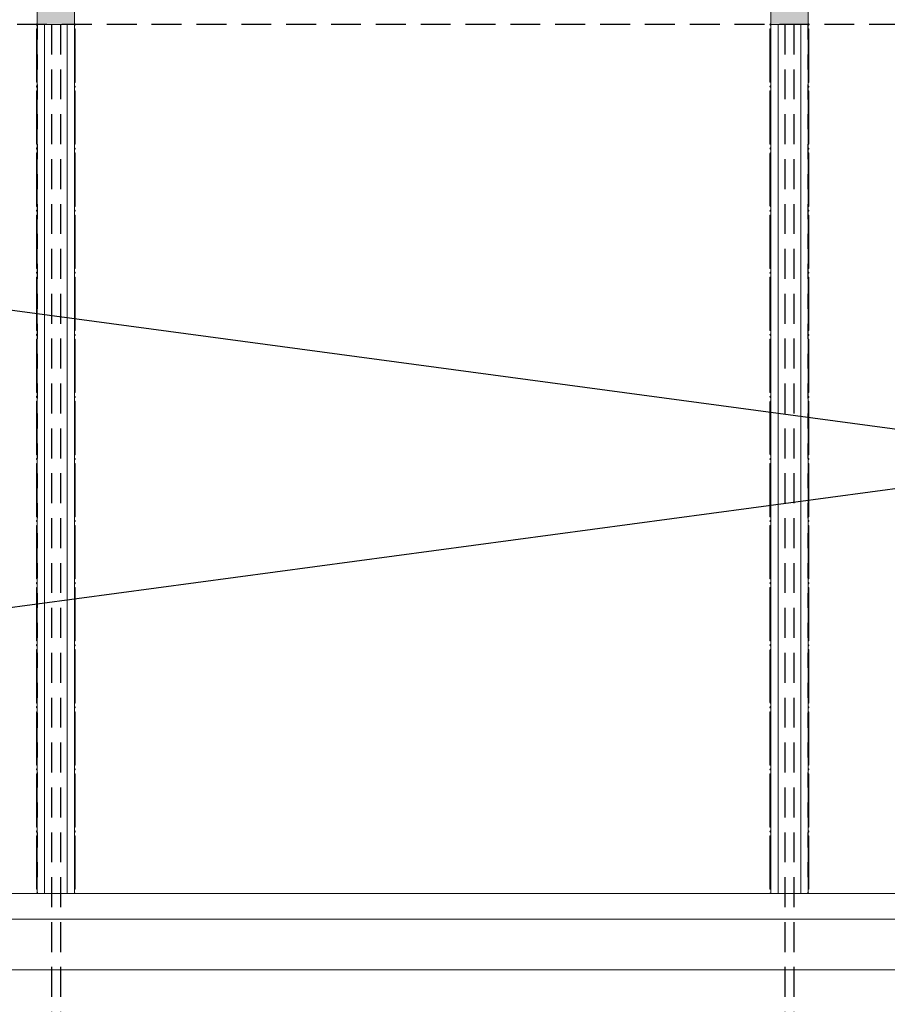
# Model space of a CAD drawing. Header units: metres. Extents: x -18231 to -17951, y 15132 to 15402.
# Tile 95 of 144: x -18148 to -18142, y 15322 to 15329. Entities that reach past the tile are written whole.
import ezdxf

# ---------------------------------------------------------------- set-up
doc = ezdxf.new("R2010")
doc.units = ezdxf.units.M
doc.linetypes.add('Oculto', pattern=[7.14375, 4.7625, -2.38125])
doc.linetypes.add('Trazo pequeño', pattern=[3, 2, -1])
doc.layers.get('0').update_dxf_attribs({"color": 1})
for name, color, linetype in [('ABERTURAS', 1, 'Continuous'), ('COTAS', 1, 'Continuous'), ('PROYECTADAS', 2, 'Continuous')]:
    doc.layers.add(name, color=color, linetype=linetype)
for name, color, linetype, lineweight in [('I-FURN', 30, 'Continuous', 18), ('S-BEAM', 12, 'Continuous', 18), ('S-COLS', 52, 'Continuous', 18)]:
    doc.layers.add(name, color=color, linetype=linetype, lineweight=lineweight)
doc.styles.add('Romans', font='arial.ttf', dxfattribs={"height": 0.2})
doc.dimstyles.get("Standard").update_dxf_attribs({"dimtxt": 0.2, "dimasz": 0.18, "dimexe": 0.18, "dimexo": 0.0625, "dimgap": 0.09, "dimtad": 0, "dimzin": 0, "dimdsep": 46, "dimtxsty": 'Romans', "dimblk": 'OBLIQUE', "dimcen": 0.09, "dimse1": 1, "dimse2": 1, "dimadec": 0, "dimazin": 0, "dimtfac": 1, "dimtofl": 0, "dimtmove": 2, "dimatfit": 2, "dimldrblk": 'OBLIQUE', "dimfxl": 1, "dimtolj": 1, "dimtzin": 0, "dimarcsym": 0})

# ---------------------------------------------------------------- blocks, each defined once
blk = doc.blocks.new('Pilar rectangular hormigón - 250 x 560 mm 2-475783-Nivel 1')
at = {"layer": 'S-COLS'}
for p, q in [((125, 280), (-125, 280)), ((-125, 280), (-125, -280)), ((125, -280), (125, 280)), ((-125, -280), (-82.5, -280)), ((82.5, -280), (125, -280))]:
    blk.add_line(p, q, dxfattribs=at)
blk = doc.blocks.new('Baranda n1 - Baranda n1-434861-Nivel 1')
at = {"layer": 'I-FURN'}
for p, q in [((-22643.2, -2823.6), (20586.8, -2823.6)), ((-22643.2, -3163.6), (20586.8, -3163.6)), ((20586.8, -3333.6), (-22643.2, -3333.6))]:
    blk.add_line(p, q, dxfattribs=at)
blk = doc.blocks.new('Calibre delgado-Ángulos - L140 x 40-473297-Nivel 1')
at = {"layer": 'S-BEAM'}
for p, q in [((-2900, -50), (-2900, 0)), ((-2900, 0), (2900, 0)), ((2900, 0), (2900, -50)), ((-2900, -50), (2900, -50))]:
    blk.add_line(p, q, dxfattribs=at)
at = {"layer": 'S-BEAM', "linetype": 'Oculto'}
blk.add_line((-2900, -1.5875), (2900, -1.5875), dxfattribs=at)
blk = doc.blocks.new('HSS-Tubo estructural redondo - HSS 0_01-474938-Nivel 1')
at = {"layer": 'S-BEAM'}
for radius, start, end in [(5, 90, 180), (5, 180, 270), (4, 90, 180), (4, 180, 270)]:
    blk.add_arc((-18703.2, -9134.5), radius, start, end, dxfattribs=at)
blk = doc.blocks.new('HSS-Tubo estructural redondo - HSS 0_01-V63-Nivel 1')
at = {"layer": 'S-BEAM'}
for radius in [5, 4]:
    blk.add_arc((-18703.2, -3333.6), radius, 180, 270, dxfattribs=at)
blk = doc.blocks.new('HSS-Tubo estructural redondo - HSS 0_01-474939-Nivel 1')
at = {"layer": 'S-BEAM'}
blk.add_line((-18708.2, -8751.8), (-18708.2, -9102.7), dxfattribs=at)
for centre, major_axis, start_param, end_param in [((-18703.2, -8751.8), (5, 0), 1.570796, 3.141593), ((-18703.2, -9102.7), (5, 0), 1.570796, 3.141593), ((-18703.2, -9102.7), (5, 0), 3.141593, 4.712389), ((-18703.2, -9102.7), (4, 0), 1.570796, 3.141593), ((-18703.2, -9102.7), (4, 0), 3.141593, 4.712389)]:
    blk.add_ellipse(centre, major_axis=major_axis, ratio=0.769976, start_param=start_param, end_param=end_param, dxfattribs=at)
blk = doc.blocks.new('HSS-Tubo estructural redondo - HSS 0_01-V64-Nivel 1')
at = {"layer": 'S-BEAM'}
blk.add_line((-18708.2, -8337.5), (-18708.2, -8688.4), dxfattribs=at)
for centre, major_axis, start_param, end_param in [((-18703.2, -8337.5), (-5, 0), 4.712389, 6.283185), ((-18703.2, -8337.5), (5, 0), 3.141593, 4.712389), ((-18703.2, -8337.5), (4, 0), 1.570796, 3.141593), ((-18703.2, -8337.5), (4, 0), 3.141593, 4.712389), ((-18703.2, -8688.4), (5, 0), 3.141593, 4.712389)]:
    blk.add_ellipse(centre, major_axis=major_axis, ratio=0.769976, start_param=start_param, end_param=end_param, dxfattribs=at)
blk = doc.blocks.new('Calibre delgado-Ángulos - L140 x 40-475031-Nivel 1')
at = {"layer": 'S-BEAM'}
for p, q in [((-2900, 0), (-2900, 50)), ((2900, 50), (-2900, 50)), ((2900, 0), (-2900, 0)), ((2900, 50), (2900, 0))]:
    blk.add_line(p, q, dxfattribs=at)
at = {"layer": 'S-BEAM', "linetype": 'Oculto'}
blk.add_line((-2900, 1.5875), (2900, 1.5875), dxfattribs=at)
blk = doc.blocks.new('HSS-Tubo estructural redondo - HSS 0_01-475032-Nivel 1')
at = {"layer": 'S-BEAM'}
for radius, start, end in [(5, 0, 90), (4, 0, 90), (5, 270, 0), (4, 270, 0)]:
    blk.add_arc((-18453.2, -9134.5), radius, start, end, dxfattribs=at)
blk = doc.blocks.new('HSS-Tubo estructural redondo - HSS 0_01-V65-Nivel 1')
at = {"layer": 'S-BEAM'}
for radius, end in [(5, 360), (4, 0)]:
    blk.add_arc((-18453.2, -3333.6), radius, 270, end, dxfattribs=at)
blk = doc.blocks.new('HSS-Tubo estructural redondo - HSS 0_01-475033-Nivel 1')
at = {"layer": 'S-BEAM'}
blk.add_line((-18448.2, -9102.7), (-18448.2, -8751.8), dxfattribs=at)
for centre, major_axis, start_param, end_param in [((-18453.2, -8751.8), (-5, 0), 3.141593, 4.712389), ((-18453.2, -9102.7), (5, 0), 0, 1.570796), ((-18453.2, -9102.7), (4, 0), 0, 1.570796), ((-18453.2, -9102.7), (5, 0), 4.712389, 6.283185), ((-18453.2, -9102.7), (4, 0), 4.712389, 6.283185)]:
    blk.add_ellipse(centre, major_axis=major_axis, ratio=0.769976, start_param=start_param, end_param=end_param, dxfattribs=at)
blk = doc.blocks.new('HSS-Tubo estructural redondo - HSS 0_01-V66-Nivel 1')
at = {"layer": 'S-BEAM'}
blk.add_line((-18448.2, -8688.4), (-18448.2, -8337.5), dxfattribs=at)
for centre, major_axis, start_param, end_param in [((-18453.2, -8337.5), (5, 0), 0, 1.570796), ((-18453.2, -8337.5), (4, 0), 0, 1.570796), ((-18453.2, -8337.5), (-5, 0), 1.570796, 3.141593), ((-18453.2, -8337.5), (4, 0), 4.712389, 6.283185), ((-18453.2, -8688.4), (5, 0), 4.712389, 6.283185)]:
    blk.add_ellipse(centre, major_axis=major_axis, ratio=0.769976, start_param=start_param, end_param=end_param, dxfattribs=at)
blk = doc.blocks.new('_Oblique')
at = {"color": 0, "linetype": 'ByBlock', "lineweight": -2}
blk.add_line((-0.5, -0.5), (0.5, 0.5), dxfattribs=at)
blk = doc.blocks.new('*D1129')
at = {"layer": 'COTAS', "color": 0, "lineweight": -2, "transparency": 16777216}
for p, q in [((-18174.2812, 15332.1446), (-18174.2812, 15327.8718)), ((-18174.2812, 15322.9003), (-18174.2812, 15327.1731))]:
    blk.add_line(p, q, dxfattribs=at)
at = {"layer": 'Defpoints', "color": 0, "transparency": 16777216}
for p in [(-18131.3364, 15332.1446), (-18174.2812, 15322.9003), (-18131.662, 15322.9003)]:
    blk.add_point(p, dxfattribs=at)
at = {"layer": 'COTAS', "color": 0, "lineweight": -2, "transparency": 16777216, "xscale": 0.18, "yscale": 0.18, "zscale": 0.18}
for p, rotation in [((-18174.2812, 15332.1446), 90), ((-18174.2812, 15322.9003), 270)]:
    blk.add_blockref('_Oblique', p, dxfattribs=dict(at, rotation=rotation))
at = {"layer": 'COTAS', "color": 0, "transparency": 16777216, "insert": (-18174.2812, 15327.5224), "char_height": 0.2, "attachment_point": 5, "rotation": 90, "style": 'Romans'}
blk.add_mtext('\\A1;9.24', dxfattribs=at)
blk = doc.blocks.new('*D1130')
at = {"layer": 'COTAS', "color": 0, "lineweight": -2, "transparency": 16777216}
for p, q in [((-18174.6983, 15322.7701), (-18174.6983, 15322.9501)), ((-18174.2812, 15322.9003), (-18174.2812, 15322.3896)), ((-18174.2812, 15322.6449), (-18174.6983, 15322.7701))]:
    blk.add_line(p, q, dxfattribs=at)
at = {"layer": 'Defpoints', "color": 0, "transparency": 16777216}
for p in [(-18131.662, 15322.9003), (-18174.2812, 15322.3896), (-18131.662, 15322.3896)]:
    blk.add_point(p, dxfattribs=at)
at = {"layer": 'COTAS', "color": 0, "lineweight": -2, "transparency": 16777216, "xscale": 0.18, "yscale": 0.18, "zscale": 0.18}
for p, rotation in [((-18174.2812, 15322.9003), 90), ((-18174.2812, 15322.3896), 270)]:
    blk.add_blockref('_Oblique', p, dxfattribs=dict(at, rotation=rotation))
at = {"layer": 'COTAS', "color": 0, "transparency": 16777216, "insert": (-18174.6983, 15323.2805), "char_height": 0.2, "attachment_point": 5, "rotation": 90, "style": 'Romans'}
blk.add_mtext('\\A1;0.51', dxfattribs=at)
blk = doc.blocks.new('*D1131')
at = {"layer": 'COTAS', "color": 0, "lineweight": -2, "transparency": 16777216}
for p, q in [((-18174.2812, 15322.3896), (-18174.2812, 15321.8043)), ((-18174.2812, 15320.5769), (-18174.2812, 15321.1622))]:
    blk.add_line(p, q, dxfattribs=at)
at = {"layer": 'Defpoints', "color": 0, "transparency": 16777216}
for p in [(-18131.662, 15322.3896), (-18174.2812, 15320.5769), (-18131.662, 15320.5769)]:
    blk.add_point(p, dxfattribs=at)
at = {"layer": 'COTAS', "color": 0, "lineweight": -2, "transparency": 16777216, "xscale": 0.18, "yscale": 0.18, "zscale": 0.18}
for p, rotation in [((-18174.2812, 15322.3896), 90), ((-18174.2812, 15320.5769), 270)]:
    blk.add_blockref('_Oblique', p, dxfattribs=dict(at, rotation=rotation))
at = {"layer": 'COTAS', "color": 0, "transparency": 16777216, "insert": (-18174.2812, 15321.4832), "char_height": 0.2, "attachment_point": 5, "rotation": 90, "style": 'Romans'}
blk.add_mtext('\\A1;1.81', dxfattribs=at)
blk = doc.blocks.new('*D1044')
at = {"layer": 'COTAS', "color": 0, "lineweight": -2, "transparency": 16777216}
for p, q in [((-18173.2812, 15332.1446), (-18173.2812, 15327.8718)), ((-18173.2812, 15322.9003), (-18173.2812, 15327.1731))]:
    blk.add_line(p, q, dxfattribs=at)
at = {"layer": 'Defpoints', "color": 0, "transparency": 16777216}
for p in [(-18122.8644, 15332.1446), (-18173.2812, 15322.9003), (-18122.8644, 15322.9003)]:
    blk.add_point(p, dxfattribs=at)
at = {"layer": 'COTAS', "color": 0, "lineweight": -2, "transparency": 16777216, "xscale": 0.18, "yscale": 0.18, "zscale": 0.18}
for p, rotation in [((-18173.2812, 15332.1446), 90), ((-18173.2812, 15322.9003), 270)]:
    blk.add_blockref('_Oblique', p, dxfattribs=dict(at, rotation=rotation))
at = {"layer": 'COTAS', "color": 0, "transparency": 16777216, "insert": (-18173.2812, 15327.5224), "char_height": 0.2, "attachment_point": 5, "rotation": 90, "style": 'Romans'}
blk.add_mtext('\\A1;9.24', dxfattribs=at)
blk = doc.blocks.new('*D1045')
at = {"layer": 'COTAS', "color": 0, "lineweight": -2, "transparency": 16777216}
for p, q in [((-18173.6983, 15322.7701), (-18173.6983, 15322.9501)), ((-18173.2812, 15322.9003), (-18173.2812, 15322.3896)), ((-18173.2812, 15322.6449), (-18173.6983, 15322.7701))]:
    blk.add_line(p, q, dxfattribs=at)
at = {"layer": 'Defpoints', "color": 0, "transparency": 16777216}
for p in [(-18122.8644, 15322.9003), (-18173.2812, 15322.3896), (-18122.8644, 15322.3896)]:
    blk.add_point(p, dxfattribs=at)
at = {"layer": 'COTAS', "color": 0, "lineweight": -2, "transparency": 16777216, "xscale": 0.18, "yscale": 0.18, "zscale": 0.18}
for p, rotation in [((-18173.2812, 15322.9003), 90), ((-18173.2812, 15322.3896), 270)]:
    blk.add_blockref('_Oblique', p, dxfattribs=dict(at, rotation=rotation))
at = {"layer": 'COTAS', "color": 0, "transparency": 16777216, "insert": (-18173.6983, 15323.2805), "char_height": 0.2, "attachment_point": 5, "rotation": 90, "style": 'Romans'}
blk.add_mtext('\\A1;0.51', dxfattribs=at)
blk = doc.blocks.new('*D1046')
at = {"layer": 'COTAS', "color": 0, "lineweight": -2, "transparency": 16777216}
for p, q in [((-18173.2812, 15322.3896), (-18173.2812, 15321.918)), ((-18173.2812, 15320.7677), (-18173.2812, 15321.2393))]:
    blk.add_line(p, q, dxfattribs=at)
at = {"layer": 'Defpoints', "color": 0, "transparency": 16777216}
for p in [(-18122.8644, 15322.3896), (-18173.2812, 15320.7677), (-18122.8644, 15320.7677)]:
    blk.add_point(p, dxfattribs=at)
at = {"layer": 'COTAS', "color": 0, "lineweight": -2, "transparency": 16777216, "xscale": 0.18, "yscale": 0.18, "zscale": 0.18}
for p, rotation in [((-18173.2812, 15322.3896), 90), ((-18173.2812, 15320.7677), 270)]:
    blk.add_blockref('_Oblique', p, dxfattribs=dict(at, rotation=rotation))
at = {"layer": 'COTAS', "color": 0, "transparency": 16777216, "insert": (-18173.2812, 15321.5786), "char_height": 0.2, "attachment_point": 5, "rotation": 90, "style": 'Romans'}
blk.add_mtext('\\A1;1.62', dxfattribs=at)
blk = doc.blocks.new('*D1058')
at = {"layer": 'COTAS', "color": 0, "lineweight": -2, "transparency": 16777216}
for p, q in [((-18172.2812, 15332.6446), (-18172.2812, 15318.7782)), ((-18172.2812, 15304.0531), (-18172.2812, 15317.9195))]:
    blk.add_line(p, q, dxfattribs=at)
at = {"layer": 'Defpoints', "color": 0, "transparency": 16777216}
for p in [(-18172.2812, 15332.6446), (-18118.6928, 15332.6446), (-18118.6928, 15304.0531)]:
    blk.add_point(p, dxfattribs=at)
at = {"layer": 'COTAS', "color": 0, "lineweight": -2, "transparency": 16777216, "xscale": 0.18, "yscale": 0.18, "zscale": 0.18}
for p, rotation in [((-18172.2812, 15332.6446), 90), ((-18172.2812, 15304.0531), 270)]:
    blk.add_blockref('_Oblique', p, dxfattribs=dict(at, rotation=rotation))
at = {"layer": 'COTAS', "color": 0, "transparency": 16777216, "insert": (-18172.2812, 15318.3488), "char_height": 0.2, "attachment_point": 5, "rotation": 90, "style": 'Romans'}
blk.add_mtext('\\A1;28.59', dxfattribs=at)

msp = doc.modelspace()

# ---------------------------------------------------------------- hatches: boundary and pattern name
at = {"layer": 'ABERTURAS'}
h = msp.add_hatch(color=256, dxfattribs=at)
h.dxf.hatch_style = 1
h.paths.add_polyline_path([(-18147.9659, 15328.7097), (-18147.7155, 15328.7097), (-18147.7155, 15329.2705), (-18147.7581, 15329.2705), (-18147.9659, 15329.2705)])
h = msp.add_hatch(color=256, dxfattribs=at)
h.dxf.hatch_style = 1
h.paths.add_polyline_path([(-18143.0587, 15328.7097), (-18142.8083, 15328.7097), (-18142.8083, 15329.2705), (-18142.8509, 15329.2705), (-18143.0587, 15329.2705)])

# ---------------------------------------------------------------- linework, layer by layer
for p, q in [((-18119.1, 15328.7093), (-18162.3871, 15322.9003)), ((-18162.3512, 15328.7093), (-18119.0934, 15322.9003))]:
    msp.add_line(p, q)
at = {"layer": 'PROYECTADAS', "linetype": 'Trazo pequeño', "ltscale": 0.1}
msp.add_line((-18119.1, 15328.7093), (-18162.3512, 15328.7093), dxfattribs=at)
at = {"layer": 'PROYECTADAS', "color": 253, "linetype": 'Trazo pequeño', "ltscale": 0.1}
for p, q in [((-18147.8707, 15328.7097), (-18147.8707, 15314.0779)), ((-18147.8107, 15328.7097), (-18147.8107, 15314.0779)), ((-18142.9635, 15328.7097), (-18142.9635, 15314.0779)), ((-18142.9035, 15328.7097), (-18142.9035, 15314.0779))]:
    msp.add_line(p, q, dxfattribs=at)

# ---------------------------------------------------------------- block references
at = {"layer": 'I-FURN', "xscale": 0.00100147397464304, "yscale": 0.00100147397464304, "zscale": 0.00100147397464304, "rotation": 180}
msp.add_blockref('Baranda n1 - Baranda n1-434861-Nivel 1', (-18141.77, 15319.5618), dxfattribs=at)
at = {"layer": 'S-BEAM', "xscale": 0.00100147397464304, "yscale": 0.00100147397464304, "zscale": 0.00100147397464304}
for name, p, rotation in [('HSS-Tubo estructural redondo - HSS 0_01-475032-Nivel 1', (-18166.4463, 15319.5618), 180), ('HSS-Tubo estructural redondo - HSS 0_01-475033-Nivel 1', (-18166.4463, 15319.5618), 180), ('Calibre delgado-Ángulos - L140 x 40-475031-Nivel 1', (-18147.9659, 15325.805), 270.0000000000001), ('Calibre delgado-Ángulos - L140 x 40-473297-Nivel 1', (-18147.7155, 15325.805), 269.9999999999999), ('HSS-Tubo estructural redondo - HSS 0_01-474938-Nivel 1', (-18166.4463, 15319.5618), 180), ('HSS-Tubo estructural redondo - HSS 0_01-474939-Nivel 1', (-18166.4463, 15319.5618), 180), ('HSS-Tubo estructural redondo - HSS 0_01-475032-Nivel 1', (-18161.5391, 15319.5618), 180), ('HSS-Tubo estructural redondo - HSS 0_01-475033-Nivel 1', (-18161.5391, 15319.5618), 180), ('Calibre delgado-Ángulos - L140 x 40-475031-Nivel 1', (-18143.0587, 15325.805), 270.0000000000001), ('Calibre delgado-Ángulos - L140 x 40-473297-Nivel 1', (-18142.8083, 15325.805), 269.9999999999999), ('HSS-Tubo estructural redondo - HSS 0_01-474938-Nivel 1', (-18161.5391, 15319.5618), 180), ('HSS-Tubo estructural redondo - HSS 0_01-474939-Nivel 1', (-18161.5391, 15319.5618), 180), ('HSS-Tubo estructural redondo - HSS 0_01-475032-Nivel 1', (-18166.4463, 15319.1468), 180), ('HSS-Tubo estructural redondo - HSS 0_01-V66-Nivel 1', (-18166.4463, 15319.5618), 180), ('HSS-Tubo estructural redondo - HSS 0_01-474938-Nivel 1', (-18166.4463, 15319.1468), 180), ('HSS-Tubo estructural redondo - HSS 0_01-V64-Nivel 1', (-18166.4463, 15319.5618), 180), ('HSS-Tubo estructural redondo - HSS 0_01-475032-Nivel 1', (-18161.5391, 15319.1468), 180), ('HSS-Tubo estructural redondo - HSS 0_01-V66-Nivel 1', (-18161.5391, 15319.5618), 180), ('HSS-Tubo estructural redondo - HSS 0_01-474938-Nivel 1', (-18161.5391, 15319.1468), 180), ('HSS-Tubo estructural redondo - HSS 0_01-V64-Nivel 1', (-18161.5391, 15319.5618), 180), ('HSS-Tubo estructural redondo - HSS 0_01-475032-Nivel 1', (-18166.4463, 15318.7319), 180), ('HSS-Tubo estructural redondo - HSS 0_01-474938-Nivel 1', (-18166.4463, 15318.7319), 180), ('HSS-Tubo estructural redondo - HSS 0_01-475032-Nivel 1', (-18161.5391, 15318.7319), 180), ('HSS-Tubo estructural redondo - HSS 0_01-474938-Nivel 1', (-18161.5391, 15318.7319), 180), ('HSS-Tubo estructural redondo - HSS 0_01-475033-Nivel 1', (-18166.4463, 15318.7319), 180), ('HSS-Tubo estructural redondo - HSS 0_01-474939-Nivel 1', (-18166.4463, 15318.7319), 180), ('HSS-Tubo estructural redondo - HSS 0_01-475033-Nivel 1', (-18161.5391, 15318.7319), 180), ('HSS-Tubo estructural redondo - HSS 0_01-474939-Nivel 1', (-18161.5391, 15318.7319), 180), ('HSS-Tubo estructural redondo - HSS 0_01-475032-Nivel 1', (-18166.4463, 15318.3169), 180), ('HSS-Tubo estructural redondo - HSS 0_01-V66-Nivel 1', (-18166.4463, 15318.7319), 180), ('HSS-Tubo estructural redondo - HSS 0_01-474938-Nivel 1', (-18166.4463, 15318.3169), 180), ('HSS-Tubo estructural redondo - HSS 0_01-V64-Nivel 1', (-18166.4463, 15318.7319), 180), ('HSS-Tubo estructural redondo - HSS 0_01-475032-Nivel 1', (-18161.5391, 15318.3169), 180), ('HSS-Tubo estructural redondo - HSS 0_01-V66-Nivel 1', (-18161.5391, 15318.7319), 180), ('HSS-Tubo estructural redondo - HSS 0_01-474938-Nivel 1', (-18161.5391, 15318.3169), 180), ('HSS-Tubo estructural redondo - HSS 0_01-V64-Nivel 1', (-18161.5391, 15318.7319), 180), ('HSS-Tubo estructural redondo - HSS 0_01-475032-Nivel 1', (-18166.4463, 15317.902), 180), ('HSS-Tubo estructural redondo - HSS 0_01-475033-Nivel 1', (-18166.4463, 15317.902), 180), ('HSS-Tubo estructural redondo - HSS 0_01-474938-Nivel 1', (-18166.4463, 15317.902), 180), ('HSS-Tubo estructural redondo - HSS 0_01-474939-Nivel 1', (-18166.4463, 15317.902), 180), ('HSS-Tubo estructural redondo - HSS 0_01-475032-Nivel 1', (-18161.5391, 15317.902), 180), ('HSS-Tubo estructural redondo - HSS 0_01-475033-Nivel 1', (-18161.5391, 15317.902), 180), ('HSS-Tubo estructural redondo - HSS 0_01-474938-Nivel 1', (-18161.5391, 15317.902), 180), ('HSS-Tubo estructural redondo - HSS 0_01-474939-Nivel 1', (-18161.5391, 15317.902), 180), ('HSS-Tubo estructural redondo - HSS 0_01-475032-Nivel 1', (-18166.4463, 15317.487), 180), ('HSS-Tubo estructural redondo - HSS 0_01-474938-Nivel 1', (-18166.4463, 15317.487), 180), ('HSS-Tubo estructural redondo - HSS 0_01-475032-Nivel 1', (-18161.5391, 15317.487), 180), ('HSS-Tubo estructural redondo - HSS 0_01-474938-Nivel 1', (-18161.5391, 15317.487), 180), ('HSS-Tubo estructural redondo - HSS 0_01-V66-Nivel 1', (-18166.4463, 15317.902), 180), ('HSS-Tubo estructural redondo - HSS 0_01-V64-Nivel 1', (-18166.4463, 15317.902), 180), ('HSS-Tubo estructural redondo - HSS 0_01-V66-Nivel 1', (-18161.5391, 15317.902), 180), ('HSS-Tubo estructural redondo - HSS 0_01-V64-Nivel 1', (-18161.5391, 15317.902), 180), ('HSS-Tubo estructural redondo - HSS 0_01-475032-Nivel 1', (-18166.4463, 15317.0721), 180), ('HSS-Tubo estructural redondo - HSS 0_01-474938-Nivel 1', (-18166.4463, 15317.0721), 180), ('HSS-Tubo estructural redondo - HSS 0_01-475032-Nivel 1', (-18161.5391, 15317.0721), 180), ('HSS-Tubo estructural redondo - HSS 0_01-474938-Nivel 1', (-18161.5391, 15317.0721), 180), ('HSS-Tubo estructural redondo - HSS 0_01-475033-Nivel 1', (-18166.4463, 15317.0721), 180), ('HSS-Tubo estructural redondo - HSS 0_01-474939-Nivel 1', (-18166.4463, 15317.0721), 180), ('HSS-Tubo estructural redondo - HSS 0_01-475033-Nivel 1', (-18161.5391, 15317.0721), 180), ('HSS-Tubo estructural redondo - HSS 0_01-474939-Nivel 1', (-18161.5391, 15317.0721), 180), ('HSS-Tubo estructural redondo - HSS 0_01-475032-Nivel 1', (-18166.4463, 15316.6571), 180), ('HSS-Tubo estructural redondo - HSS 0_01-V66-Nivel 1', (-18166.4463, 15317.0721), 180), ('HSS-Tubo estructural redondo - HSS 0_01-474938-Nivel 1', (-18166.4463, 15316.6571), 180), ('HSS-Tubo estructural redondo - HSS 0_01-V64-Nivel 1', (-18166.4463, 15317.0721), 180), ('HSS-Tubo estructural redondo - HSS 0_01-475032-Nivel 1', (-18161.5391, 15316.6571), 180), ('HSS-Tubo estructural redondo - HSS 0_01-V66-Nivel 1', (-18161.5391, 15317.0721), 180), ('HSS-Tubo estructural redondo - HSS 0_01-474938-Nivel 1', (-18161.5391, 15316.6571), 180), ('HSS-Tubo estructural redondo - HSS 0_01-V64-Nivel 1', (-18161.5391, 15317.0721), 180), ('HSS-Tubo estructural redondo - HSS 0_01-475032-Nivel 1', (-18166.4463, 15316.2421), 180), ('HSS-Tubo estructural redondo - HSS 0_01-474938-Nivel 1', (-18166.4463, 15316.2421), 180), ('HSS-Tubo estructural redondo - HSS 0_01-475032-Nivel 1', (-18161.5391, 15316.2421), 180), ('HSS-Tubo estructural redondo - HSS 0_01-474938-Nivel 1', (-18161.5391, 15316.2421), 180), ('HSS-Tubo estructural redondo - HSS 0_01-475033-Nivel 1', (-18166.4463, 15316.2421), 180), ('HSS-Tubo estructural redondo - HSS 0_01-474939-Nivel 1', (-18166.4463, 15316.2421), 180), ('HSS-Tubo estructural redondo - HSS 0_01-475033-Nivel 1', (-18161.5391, 15316.2421), 180), ('HSS-Tubo estructural redondo - HSS 0_01-474939-Nivel 1', (-18161.5391, 15316.2421), 180), ('HSS-Tubo estructural redondo - HSS 0_01-475032-Nivel 1', (-18166.4463, 15315.8272), 180), ('HSS-Tubo estructural redondo - HSS 0_01-474938-Nivel 1', (-18166.4463, 15315.8272), 180), ('HSS-Tubo estructural redondo - HSS 0_01-475032-Nivel 1', (-18161.5391, 15315.8272), 180), ('HSS-Tubo estructural redondo - HSS 0_01-474938-Nivel 1', (-18161.5391, 15315.8272), 180), ('HSS-Tubo estructural redondo - HSS 0_01-V66-Nivel 1', (-18166.4463, 15316.2421), 180), ('HSS-Tubo estructural redondo - HSS 0_01-V64-Nivel 1', (-18166.4463, 15316.2421), 180), ('HSS-Tubo estructural redondo - HSS 0_01-V66-Nivel 1', (-18161.5391, 15316.2421), 180), ('HSS-Tubo estructural redondo - HSS 0_01-V64-Nivel 1', (-18161.5391, 15316.2421), 180), ('HSS-Tubo estructural redondo - HSS 0_01-475032-Nivel 1', (-18166.4463, 15315.4122), 180), ('HSS-Tubo estructural redondo - HSS 0_01-475033-Nivel 1', (-18166.4463, 15315.4122), 180), ('HSS-Tubo estructural redondo - HSS 0_01-474938-Nivel 1', (-18166.4463, 15315.4122), 180), ('HSS-Tubo estructural redondo - HSS 0_01-474939-Nivel 1', (-18166.4463, 15315.4122), 180), ('HSS-Tubo estructural redondo - HSS 0_01-475032-Nivel 1', (-18161.5391, 15315.4122), 180), ('HSS-Tubo estructural redondo - HSS 0_01-475033-Nivel 1', (-18161.5391, 15315.4122), 180), ('HSS-Tubo estructural redondo - HSS 0_01-474938-Nivel 1', (-18161.5391, 15315.4122), 180), ('HSS-Tubo estructural redondo - HSS 0_01-474939-Nivel 1', (-18161.5391, 15315.4122), 180), ('HSS-Tubo estructural redondo - HSS 0_01-475032-Nivel 1', (-18166.4463, 15314.9973), 180), ('HSS-Tubo estructural redondo - HSS 0_01-474938-Nivel 1', (-18166.4463, 15314.9973), 180), ('HSS-Tubo estructural redondo - HSS 0_01-475032-Nivel 1', (-18161.5391, 15314.9973), 180), ('HSS-Tubo estructural redondo - HSS 0_01-474938-Nivel 1', (-18161.5391, 15314.9973), 180), ('HSS-Tubo estructural redondo - HSS 0_01-V66-Nivel 1', (-18166.4463, 15315.4122), 180), ('HSS-Tubo estructural redondo - HSS 0_01-V64-Nivel 1', (-18166.4463, 15315.4122), 180), ('HSS-Tubo estructural redondo - HSS 0_01-V66-Nivel 1', (-18161.5391, 15315.4122), 180), ('HSS-Tubo estructural redondo - HSS 0_01-V64-Nivel 1', (-18161.5391, 15315.4122), 180), ('HSS-Tubo estructural redondo - HSS 0_01-475032-Nivel 1', (-18166.4463, 15314.5823), 180), ('HSS-Tubo estructural redondo - HSS 0_01-474938-Nivel 1', (-18166.4463, 15314.5823), 180), ('HSS-Tubo estructural redondo - HSS 0_01-475032-Nivel 1', (-18161.5391, 15314.5823), 180), ('HSS-Tubo estructural redondo - HSS 0_01-474938-Nivel 1', (-18161.5391, 15314.5823), 180), ('HSS-Tubo estructural redondo - HSS 0_01-475033-Nivel 1', (-18166.4463, 15314.5823), 180), ('HSS-Tubo estructural redondo - HSS 0_01-474939-Nivel 1', (-18166.4463, 15314.5823), 180), ('HSS-Tubo estructural redondo - HSS 0_01-475033-Nivel 1', (-18161.5391, 15314.5823), 180), ('HSS-Tubo estructural redondo - HSS 0_01-474939-Nivel 1', (-18161.5391, 15314.5823), 180), ('HSS-Tubo estructural redondo - HSS 0_01-475032-Nivel 1', (-18166.4463, 15314.1674), 180), ('HSS-Tubo estructural redondo - HSS 0_01-V66-Nivel 1', (-18166.4463, 15314.5823), 180), ('HSS-Tubo estructural redondo - HSS 0_01-474938-Nivel 1', (-18166.4463, 15314.1674), 180), ('HSS-Tubo estructural redondo - HSS 0_01-V64-Nivel 1', (-18166.4463, 15314.5823), 180), ('HSS-Tubo estructural redondo - HSS 0_01-475032-Nivel 1', (-18161.5391, 15314.1674), 180), ('HSS-Tubo estructural redondo - HSS 0_01-V66-Nivel 1', (-18161.5391, 15314.5823), 180), ('HSS-Tubo estructural redondo - HSS 0_01-474938-Nivel 1', (-18161.5391, 15314.1674), 180), ('HSS-Tubo estructural redondo - HSS 0_01-V64-Nivel 1', (-18161.5391, 15314.5823), 180), ('HSS-Tubo estructural redondo - HSS 0_01-V65-Nivel 1', (-18166.4463, 15319.5618), 180), ('HSS-Tubo estructural redondo - HSS 0_01-V63-Nivel 1', (-18166.4463, 15319.5618), 180), ('HSS-Tubo estructural redondo - HSS 0_01-V65-Nivel 1', (-18161.5391, 15319.5618), 180), ('HSS-Tubo estructural redondo - HSS 0_01-V63-Nivel 1', (-18161.5391, 15319.5618), 180)]:
    msp.add_blockref(name, p, dxfattribs=dict(at, rotation=rotation))
at = {"layer": 'S-COLS', "xscale": 0.00100147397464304, "yscale": 0.00100147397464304, "zscale": 0.00100147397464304, "rotation": 180}
for p in [(-18147.8407, 15328.9901), (-18142.9335, 15328.9901)]:
    msp.add_blockref('Pilar rectangular hormigón - 250 x 560 mm 2-475783-Nivel 1', p, dxfattribs=at)

# ---------------------------------------------------------------- dimensions: what is measured, and where the dimension line sits
at = {"layer": 'COTAS'}
dim = msp.add_linear_dim(base=(-18172.2812, 15332.6446), p1=(-18118.6928, 15304.0531), p2=(-18118.6928, 15332.6446), angle=270, dimstyle='Standard', dxfattribs=at)
dim.commit()
dim.dimension.update_dxf_attribs({"geometry": '*D1058', "text_midpoint": (-18172.2812, 15318.3488)})
for base, p1, p2, picture, middle in [((-18174.2812, 15322.9003), (-18131.3364, 15332.1446), (-18131.662, 15322.9003), '*D1129', (-18174.2812, 15327.5224)), ((-18173.2812, 15322.9003), (-18122.8644, 15332.1446), (-18122.8644, 15322.9003), '*D1044', (-18173.2812, 15327.5224)), ((-18174.2812, 15322.3896), (-18131.662, 15322.9003), (-18131.662, 15322.3896), '*D1130', (-18174.6983, 15323.0401)), ((-18173.2812, 15322.3896), (-18122.8644, 15322.9003), (-18122.8644, 15322.3896), '*D1045', (-18173.6983, 15323.0401)), ((-18174.2812, 15320.5769), (-18131.662, 15322.3896), (-18131.662, 15320.5769), '*D1131', (-18174.2812, 15321.4832)), ((-18173.2812, 15320.7677), (-18122.8644, 15322.3896), (-18122.8644, 15320.7677), '*D1046', (-18173.2812, 15321.5786))]:
    dim = msp.add_linear_dim(base=base, p1=p1, p2=p2, angle=270, dimstyle='Standard', override={"dimtmove": 1}, dxfattribs=at)
    dim.commit()
    dim.dimension.update_dxf_attribs({"geometry": picture, "text_midpoint": middle})

doc.saveas('drawing.dxf')
